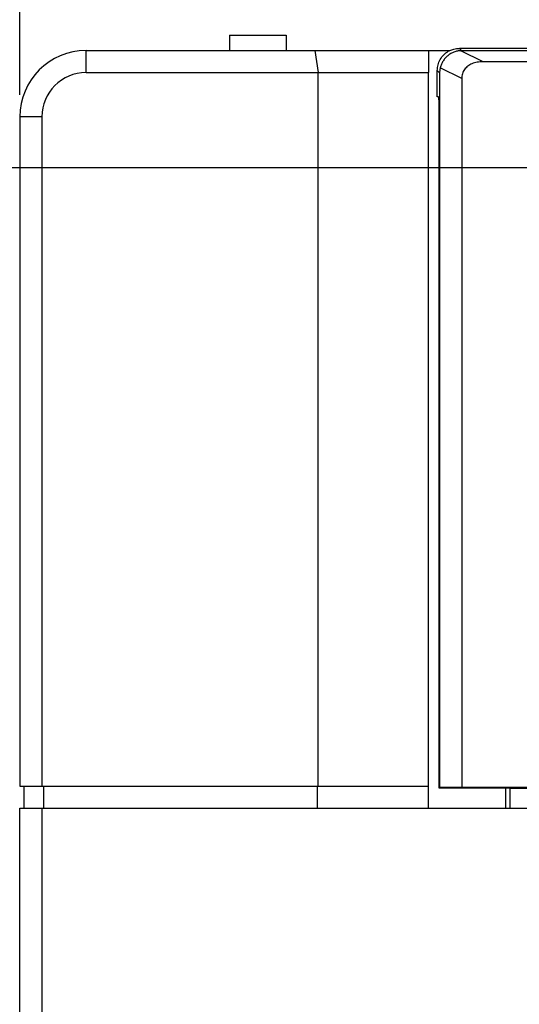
# Model space of a CAD drawing. Header units: millimetres. Extents: x -630 to 1463, y 209 to 1094.
# Tile 21 of 42: x -560 to -538, y 711 to 755. Entities that reach past the tile are written whole.
import ezdxf

# ---------------------------------------------------------------- set-up
doc = ezdxf.new("R2010")
doc.units = ezdxf.units.MM
doc.header["$LTSCALE"] = 32.67
doc.header["$PDMODE"] = 3
doc.header["$PDSIZE"] = 0.3125
doc.layers.get('0').update_dxf_attribs({"linetype": 'CONTINUOUS'})
doc.layers.get('Defpoints').update_dxf_attribs({"linetype": 'CONTINUOUS'})
doc.layers.add('7_ALL_FEATURES', color=7, linetype='CONTINUOUS')
doc.styles.get("Standard").update_dxf_attribs({"font": 'txt', "width": 0.7})
doc.dimstyles.new('DIMSTYLE_1', dxfattribs={"dimtxt": 5, "dimasz": 0.1875, "dimexe": 0.18, "dimexo": 0.0625, "dimgap": 0.09, "dimtad": 1, "dimdsep": 46, "dimtxsty": 'Standard', "dimblk": '_FILLED', "dimblk1": '_FILLED', "dimblk2": '_FILLED', "dimcen": 0.09, "dimadec": 0, "dimazin": 0, "dimtp": 0.01, "dimtm": 0.01, "dimtfac": 1, "dimtofl": 0, "dimtmove": 0, "dimatfit": 3, "dimldrblk": '_FILLED', "dimfxl": 0, "dimtolj": 1, "dimarcsym": 0})

# ---------------------------------------------------------------- blocks, each defined once
blk = doc.blocks.new('_FILLED')
at = {"color": 0, "linetype": 'ByBlock'}
blk.add_solid([(0, 0), (-1, 0.2), (-1, -0.2)], dxfattribs=at)
blk = doc.blocks.new('*D5')
at = {"color": 0, "linetype": 'Continuous', "lineweight": -2}
for p, q in [((-560.494, 751.775), (-560.494, 775.088)), ((-478.494, 751.775), (-478.494, 775.088)), ((-556.994, 774.088), (-481.994, 774.088))]:
    blk.add_line(p, q, dxfattribs=at)
at = {"layer": 'Defpoints', "color": 0, "linetype": 'Continuous', "lineweight": 0}
for p in [(-478.494, 774.088), (-560.494, 750.775), (-478.494, 750.775)]:
    blk.add_point(p, dxfattribs=at)
at = {"color": 0, "linetype": 'Continuous', "lineweight": -2, "xscale": 3.5, "yscale": 3.5, "zscale": 3.5, "rotation": 180}
blk.add_blockref('_FILLED', (-560.494, 774.088), dxfattribs=at)
at = {"color": 0, "linetype": 'Continuous', "lineweight": -2, "xscale": 3.5, "yscale": 3.5, "zscale": 3.5}
blk.add_blockref('_FILLED', (-478.494, 774.088), dxfattribs=at)
at = {"color": 0, "linetype": 'Continuous', "insert": (-519.494, 777.588), "char_height": 5, "attachment_point": 5}
blk.add_mtext('\\A1;82(3.23)', dxfattribs=at)
blk = doc.blocks.new('*D7')
at = {"color": 0, "linetype": 'Continuous', "lineweight": -2}
for p, q in [((-484.987, 748.459), (-574.64, 748.459)), ((-573.64, 744.959), (-573.64, 548.87)), ((-546.987, 545.37), (-574.64, 545.37))]:
    blk.add_line(p, q, dxfattribs=at)
at = {"layer": 'Defpoints', "color": 0, "linetype": 'Continuous', "lineweight": 0}
for p in [(-483.987, 748.459), (-573.64, 545.37), (-545.987, 545.37)]:
    blk.add_point(p, dxfattribs=at)
at = {"color": 0, "linetype": 'Continuous', "lineweight": -2, "xscale": 3.5, "yscale": 3.5, "zscale": 3.5}
for p, rotation in [((-573.64, 748.459), 90), ((-573.64, 545.37), 270)]:
    blk.add_blockref('_FILLED', p, dxfattribs=dict(at, rotation=rotation))
at = {"color": 0, "linetype": 'Continuous', "insert": (-577.14, 646.914), "char_height": 5, "attachment_point": 5, "rotation": 90}
blk.add_mtext('\\A1;203(7.99)', dxfattribs=at)
blk = doc.blocks.new('*D9')
at = {"color": 0, "linetype": 'Continuous', "lineweight": -2}
for p, q in [((-483.987, 747.459), (-483.987, 506.009)), ((-545.987, 544.37), (-545.987, 506.009)), ((-542.487, 507.009), (-487.487, 507.009))]:
    blk.add_line(p, q, dxfattribs=at)
at = {"layer": 'Defpoints', "color": 0, "linetype": 'Continuous', "lineweight": 0}
for p in [(-483.987, 748.459), (-545.987, 545.37), (-483.987, 507.009)]:
    blk.add_point(p, dxfattribs=at)
at = {"color": 0, "linetype": 'Continuous', "lineweight": -2, "xscale": 3.5, "yscale": 3.5, "zscale": 3.5, "rotation": 180}
blk.add_blockref('_FILLED', (-545.987, 507.009), dxfattribs=at)
at = {"color": 0, "linetype": 'Continuous', "lineweight": -2, "xscale": 3.5, "yscale": 3.5, "zscale": 3.5}
blk.add_blockref('_FILLED', (-483.987, 507.009), dxfattribs=at)
at = {"color": 0, "linetype": 'Continuous', "insert": (-514.987, 510.509), "char_height": 5, "attachment_point": 5}
blk.add_mtext('\\A1;62(2.44)', dxfattribs=at)

msp = doc.modelspace()

# ---------------------------------------------------------------- linework, layer by layer
at = {"color": 0, "linetype": 'Continuous'}
for p, q in [((-550.995, 754.47), (-550.995, 753.78)), ((-550.995, 754.47), (-548.435, 754.47)), ((-548.435, 754.47), (-548.435, 753.775)), ((-540.489, 753.769), (-540.594, 753.875)), ((-498.394, 753.875), (-540.594, 753.875)), ((-557.494, 752.775), (-557.494, 753.775)), ((-557.494, 753.775), (-541.028, 753.775)), ((-547.141, 753.775), (-546.994, 752.775)), ((-541.994, 753.775), (-541.994, 752.775)), ((-539.525, 753.269), (-540.522, 753.769)), ((-498.499, 753.769), (-540.489, 753.769)), ((-540.489, 752.513), (-541.461, 753)), ((-499.463, 753.269), (-539.525, 753.269)), ((-557.494, 752.775), (-541.994, 752.775)), ((-541.594, 751.675), (-541.594, 752.875)), ((-541.488, 752.77), (-541.594, 752.875)), ((-541.488, 752.77), (-541.488, 720.414)), ((-540.489, 752.513), (-540.489, 720.423)), ((-541.541, 751.675), (-541.594, 751.675)), ((-541.528, 751.175), (-541.528, 720.401)), ((-559.494, 750.775), (-560.494, 750.775)), ((-541.528, 720.401), (-541.488, 720.414)), ((-541.528, 720.401), (-539.294, 720.401)), ((-540.489, 720.423), (-541.488, 720.414)), ((-540.489, 720.423), (-498.499, 720.423)), ((-539.294, 720.383), (-539.294, 720.401)), ((-538.294, 720.383), (-539.294, 720.383)), ((-538.494, 719.475), (-538.494, 720.383)), ((-538.294, 719.475), (-538.294, 720.375)), ((-538.294, 720.375), (-537.12, 720.375))]:
    msp.add_line(p, q, dxfattribs=at)
for radius in [3, 2]:
    msp.add_arc((-557.494, 750.775), radius, 90, 180, dxfattribs=at)
for points, start_tangent, end_tangent in [([(-541.029, 753.775), (-540.85, 753.841), (-540.594, 753.875)], (0.900697, 0.434448), (1, 0)), ([(-541.594, 752.875), (-541.561, 753.131), (-541.46, 753.375), (-541.301, 753.582), (-541.095, 753.74), (-541.029, 753.775)], (0, 1), (0.900697, 0.434448)), ([(-540.522, 753.769), (-540.683, 753.749), (-540.839, 753.704), (-540.985, 753.635), (-541.119, 753.542), (-541.237, 753.428), (-541.335, 753.297), (-541.41, 753.153), (-541.461, 753)], (-0.999393, -0.034826), (-0.238344, -0.971181)), ([(-540.522, 753.769), (-540.511, 753.769), (-540.5, 753.769), (-540.489, 753.769)], (0.999393, 0.034826), (1, 0)), ([(-541.461, 753), (-541.476, 752.923), (-541.485, 752.847), (-541.488, 752.77)], (-0.238344, -0.971181), (0, -1)), ([(-539.525, 753.269), (-539.792, 753.246), (-540.025, 753.177), (-540.213, 753.069), (-540.362, 752.918), (-540.458, 752.724), (-540.489, 752.513)], (-1, 0), (0, -1)), ([(-541.541, 751.675), (-541.537, 751.65), (-541.534, 751.579), (-541.531, 751.469), (-541.529, 751.328), (-541.528, 751.175)], (1, 0), (0, -1))]:
    msp.add_spline(points, degree=3, dxfattribs=dict(at, start_tangent=start_tangent, end_tangent=end_tangent))
at = {"layer": '7_ALL_FEATURES', "color": 0, "linetype": 'Continuous'}
for p, q in [((-546.994, 720.475), (-546.994, 752.775)), ((-541.994, 719.475), (-541.994, 752.775)), ((-560.494, 750.775), (-560.494, 720.475)), ((-559.494, 750.775), (-559.494, 720.475)), ((-560.494, 720.475), (-541.994, 720.475)), ((-560.294, 719.475), (-560.294, 720.475)), ((-559.411, 719.475), (-559.411, 720.475)), ((-547.023, 719.475), (-547.023, 720.475)), ((-560.494, 553.975), (-560.494, 719.475)), ((-560.494, 719.475), (-478.494, 719.475)), ((-559.494, 719.475), (-559.494, 553.975))]:
    msp.add_line(p, q, dxfattribs=at)

# ---------------------------------------------------------------- dimensions: what is measured, and where the dimension line sits
at = {"color": 7, "linetype": 'Continuous'}
for base, p1, p2, text, picture, middle in [((-478.494, 774.088), (-560.494, 750.775), (-478.494, 750.775), '<>(3.23)', '*D5', (-519.494, 777.588)), ((-483.987, 507.009), (-545.987, 545.37), (-483.987, 748.459), '<>(2.44)', '*D9', (-514.987, 510.509))]:
    dim = msp.add_linear_dim(base=base, p1=p1, p2=p2, text=text, dimstyle='DIMSTYLE_1', override={"dimasz": 3.5, "dimexe": 1, "dimexo": 1, "dimgap": 1}, dxfattribs=at)
    dim.commit()
    dim.dimension.update_dxf_attribs({"geometry": picture, "text_midpoint": middle})
dim = msp.add_linear_dim(base=(-573.64, 545.37), p1=(-483.987, 748.459), p2=(-545.987, 545.37), angle=90, text='203(7.99)', dimstyle='DIMSTYLE_1', override={"dimasz": 3.5, "dimexe": 1, "dimexo": 1, "dimgap": 1}, dxfattribs=at)
dim.commit()
dim.dimension.update_dxf_attribs({"geometry": '*D7', "text_midpoint": (-577.14, 646.914)})

doc.saveas('drawing.dxf')
